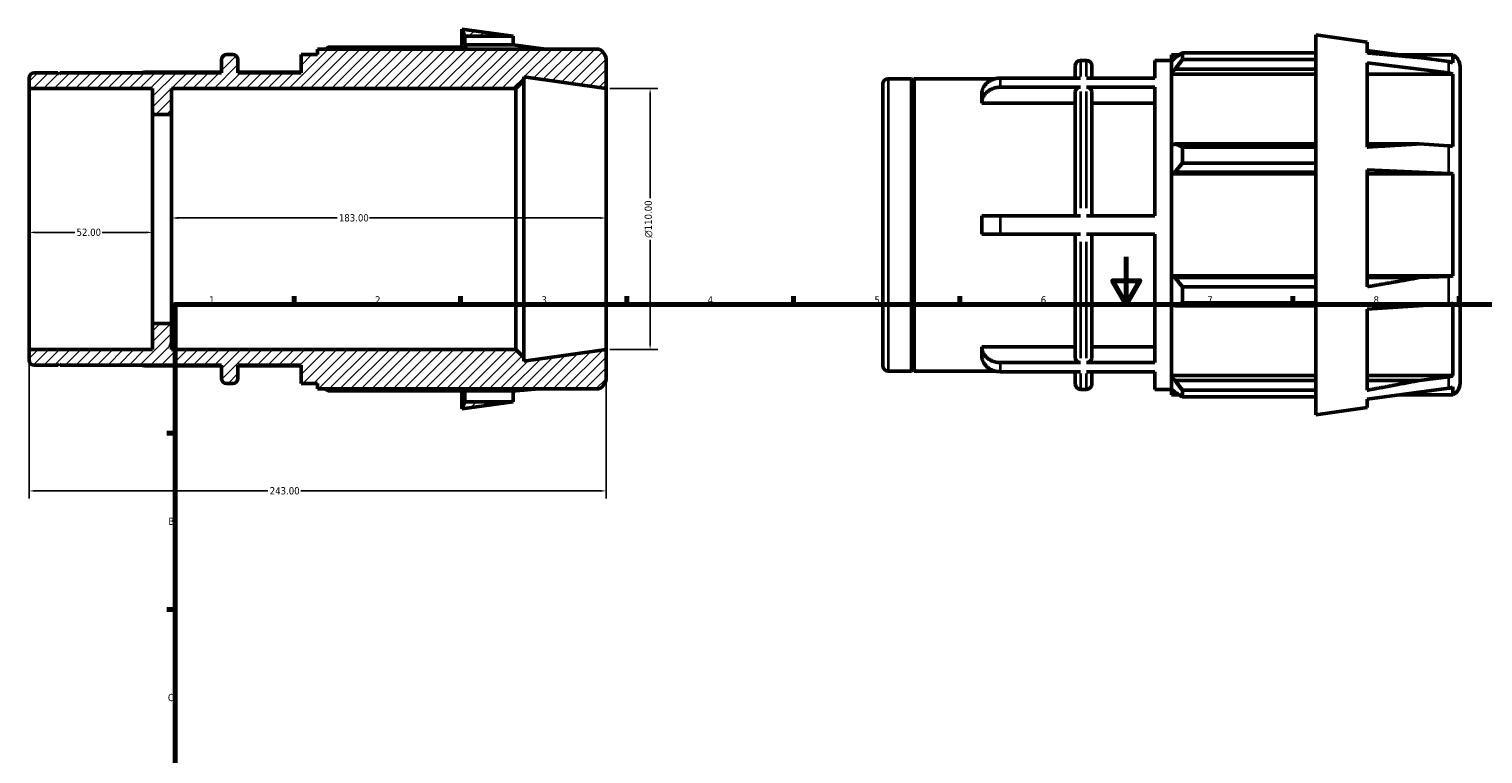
# Model space of a CAD drawing. Header units: millimetres. Extents: x -42 to 924, y -56 to 747.
# Tile 2 of 3: x -42 to 571, y 385 to 690. Entities that reach past the tile are written whole.
import ezdxf

# ---------------------------------------------------------------- set-up
doc = ezdxf.new("R2010")
doc.units = ezdxf.units.MM
for name, color, linetype, lineweight in [('Border (ANSI)', 7, 'Continuous', 70), ('Dimension (ANSI)', 7, 'Continuous', 25), ('Hatch (ANSI)', 7, 'Continuous', 18), ('Visible (ANSI)', 7, 'Continuous', 50), ('Visible Narrow (ANSI)', 7, 'Continuous', 35)]:
    doc.layers.add(name, color=color, linetype=linetype, lineweight=lineweight)
doc.styles.add('Note Text (ANSI)', font='tahoma.ttf')
doc.dimstyles.new('Default - mm (ANSI)', dxfattribs={"dimtxt": 3.048, "dimasz": 2.5, "dimexe": 3.175, "dimexo": 1.6002, "dimgap": 0.8, "dimtad": 0, "dimtoh": 1, "dimrnd": 1e-08, "dimzin": 4, "dimdsep": 46, "dimtxsty": 'Note Text (ANSI)', "dimcen": 0.09, "dimdle": 10, "dimclrd": 256, "dimclre": 256, "dimclrt": 256, "dimadec": 1, "dimazin": 1, "dimtfac": 1, "dimtofl": 0, "dimtmove": 0, "dimatfit": 3, "dimfxl": 1, "dimtolj": 1, "dimtzin": 4, "dimlwd": -1, "dimlwe": -1, "dimarcsym": 0})

# ---------------------------------------------------------------- blocks, each defined once
blk = doc.blocks.new('Borders Default Border')
at = {"layer": 'Border (ANSI)'}
for p, q in [((70.08, 574), (70.08, 577.45)), ((140.17, 574), (140.17, 577.45)), ((210.25, 574), (210.25, 577.45)), ((280.33, 574), (280.33, 577.45)), ((350.42, 574), (350.42, 577.45)), ((490.58, 574), (490.58, 577.45)), ((560.67, 574), (560.67, 577.45)), ((20, 519.75), (16.55, 519.75)), ((20, 445.5), (16.55, 445.5))]:
    blk.add_line(p, q, dxfattribs=at)
at = {"layer": 'Border (ANSI)', "flags": 128}
for points in [[(420.5, 594), (420.5, 574), (414.73, 584), (426.27, 584), (420.5, 574)], [(20, 20), (20, 574), (821, 574), (821, 20), (20, 20)]]:
    blk.add_lwpolyline(points, dxfattribs=at)
at = {"layer": 'Border (ANSI)', "char_height": 3.05, "attachment_point": 7, "style": 'Note Text (ANSI)'}
for s, insert in [('1', (34.35, 574.4)), ('2', (104.2, 574.4)), ('3', (174.26, 574.34)), ('4', (244.23, 574.4)), ('5', (314.48, 574.34)), ('6', (384.49, 574.34)), ('7', (454.6, 574.4)), ('8', (524.63, 574.33)), ('A', (16.78, 555.35)), ('B', (17.15, 481.1)), ('C', (16.95, 406.8))]:
    blk.add_mtext(s, dxfattribs=dict(at, insert=insert))
blk = doc.blocks.new('*D7')
at = {"layer": 'Defpoints', "color": 0, "transparency": 16777216}
for p in [(201.5, 665), (201.5, 555), (220.01, 555)]:
    blk.add_point(p, dxfattribs=at)
at = {"layer": 'Dimension (ANSI)', "transparency": 16777216}
for p, q in [((203.1, 665), (223.19, 665)), ((220.01, 662.5), (220.01, 618.72)), ((220.01, 557.5), (220.01, 601.28)), ((203.1, 555), (223.19, 555))]:
    blk.add_line(p, q, dxfattribs=at)
for points in [[(219.6, 662.5), (220.43, 662.5), (220.01, 665)], [(219.6, 557.5), (220.43, 557.5), (220.01, 555)]]:
    blk.add_solid(points, dxfattribs=at)
at = {"layer": 'Dimension (ANSI)', "transparency": 16777216, "insert": (217.72, 602.08), "char_height": 3.048, "attachment_point": 1, "rotation": 90, "style": 'Note Text (ANSI)'}
blk.add_mtext('\\A1;\\fAIGDT|b0|i0;\\H3.0480;\\ln\\fTahoma|b0|i0;\\H3.0480;110.00', dxfattribs=at)
blk = doc.blocks.new('*D8')
at = {"layer": 'Defpoints', "color": 0, "transparency": 16777216}
for p in [(-41.5, 554.96), (201.5, 555), (-41.5, 495.43)]:
    blk.add_point(p, dxfattribs=at)
at = {"layer": 'Dimension (ANSI)', "transparency": 16777216}
for p, q in [((-41.5, 553.36), (-41.5, 492.25)), ((201.5, 553.4), (201.5, 492.25)), ((-39, 495.43), (59.04, 495.43)), ((199, 495.43), (72.96, 495.43))]:
    blk.add_line(p, q, dxfattribs=at)
for points in [[(-39, 495.84), (-39, 495.01), (-41.5, 495.43)], [(199, 495.84), (199, 495.01), (201.5, 495.43)]]:
    blk.add_solid(points, dxfattribs=at)
at = {"layer": 'Dimension (ANSI)', "transparency": 16777216, "insert": (59.84, 497.01), "char_height": 3.048, "attachment_point": 1, "style": 'Note Text (ANSI)'}
blk.add_mtext('\\A1;243.00', dxfattribs=at)
blk = doc.blocks.new('*D9')
at = {"layer": 'Defpoints', "color": 0, "transparency": 16777216}
for p in [(18.5, 610.43), (18.5, 610), (201.5, 610)]:
    blk.add_point(p, dxfattribs=at)
at = {"layer": 'Dimension (ANSI)', "transparency": 16777216}
for p, q in [((21, 610.43), (88.16, 610.43)), ((199, 610.43), (101.84, 610.43))]:
    blk.add_line(p, q, dxfattribs=at)
for points in [[(21, 610.84), (21, 610.01), (18.5, 610.43)], [(199, 610.84), (199, 610.01), (201.5, 610.43)]]:
    blk.add_solid(points, dxfattribs=at)
at = {"layer": 'Dimension (ANSI)', "transparency": 16777216, "insert": (88.96, 612.02), "char_height": 3.048, "attachment_point": 1, "style": 'Note Text (ANSI)'}
blk.add_mtext('\\A1;183.00', dxfattribs=at)
blk = doc.blocks.new('*D10')
at = {"layer": 'Defpoints', "color": 0, "transparency": 16777216}
for p in [(-41.5, 610), (10.5, 610), (10.5, 604.35)]:
    blk.add_point(p, dxfattribs=at)
at = {"layer": 'Dimension (ANSI)', "transparency": 16777216}
for p, q in [((-39, 604.35), (-22.3, 604.35)), ((8, 604.35), (-10.7, 604.35))]:
    blk.add_line(p, q, dxfattribs=at)
for points in [[(-39, 604.77), (-39, 603.93), (-41.5, 604.35)], [(8, 604.77), (8, 603.93), (10.5, 604.35)]]:
    blk.add_solid(points, dxfattribs=at)
at = {"layer": 'Dimension (ANSI)', "transparency": 16777216, "insert": (-21.5, 605.94), "char_height": 3.048, "attachment_point": 1, "style": 'Note Text (ANSI)'}
blk.add_mtext('\\A1;52.00', dxfattribs=at)

msp = doc.modelspace()

# ---------------------------------------------------------------- hatches: boundary and pattern name
at = {"layer": 'Hatch (ANSI)'}
h = msp.add_hatch(dxfattribs=at)
h.set_pattern_fill('ANSI31', color=256, scale=25.4, style=0)
h.set_pattern_definition([(45, (0, 0), (-2.245064, 2.245064), [])])
h.paths.add_polyline_path([(162.365, 687), (140.75, 690.038), (141.977, 687)])
h.paths.add_polyline_path([(140.75, 529.962), (162.365, 533), (141.977, 533)])
edge = h.paths.add_edge_path()
edge.add_ellipse((196, 543.281), major_axis=(2.515, -4.891), ratio=1, start_angle=0, end_angle=62.783755)
edge.add_line((201.5, 543.281), (201.5, 555))
edge.add_line((201.5, 555), (166.786, 550.121))
edge.add_line((166.786, 550.121), (166.786, 551.7))
edge.add_line((166.786, 551.7), (163.486, 555))
edge.add_line((163.486, 555), (18.5, 555))
edge.add_line((18.5, 555), (18.5, 566))
edge.add_line((18.5, 566), (10.5, 566))
edge.add_line((10.5, 566), (10.5, 554.964))
edge.add_line((10.5, 554.964), (-41.5, 554.964))
edge.add_line((-41.5, 554.964), (-41.5, 550.6))
edge.add_ellipse((-39.3, 550.6), major_axis=(-2.2, 0), ratio=1, start_angle=0, end_angle=90)
edge.add_line((-39.3, 548.4), (-29.4, 548.4))
edge.add_line((-29.4, 548.4), (-28.9, 548.9))
edge.add_line((-28.9, 548.9), (-28.4, 548.4))
edge.add_line((-28.4, 548.4), (39.5, 548.4))
edge.add_line((39.5, 548.4), (39.5, 542.9))
edge.add_ellipse((41.7, 542.9), major_axis=(-2.2, 0), ratio=1, start_angle=0, end_angle=90)
edge.add_line((41.7, 540.7), (44.243, 540.7))
edge.add_ellipse((44.243, 542.9), major_axis=(0, -2.2), ratio=1, start_angle=0, end_angle=90)
edge.add_line((46.443, 542.9), (46.443, 548.4))
edge.add_line((46.443, 548.4), (73.057, 548.4))
edge.add_line((73.057, 548.4), (73.057, 540.7))
edge.add_line((73.057, 540.7), (80, 540.7))
edge.add_line((80, 540.7), (80, 538.39))
edge.add_line((80, 538.39), (198.515, 538.39))
edge = h.paths.add_edge_path()
edge.add_ellipse((196, 676.719), major_axis=(5.5, 0), ratio=1, start_angle=0, end_angle=62.783755)
edge.add_line((198.515, 681.61), (80, 681.61))
edge.add_line((80, 681.61), (80, 679.3))
edge.add_line((80, 679.3), (73.057, 679.3))
edge.add_line((73.057, 679.3), (73.057, 671.6))
edge.add_line((73.057, 671.6), (46.443, 671.6))
edge.add_line((46.443, 671.6), (46.443, 677.1))
edge.add_ellipse((44.243, 677.1), major_axis=(2.2, 0), ratio=1, start_angle=0, end_angle=90)
edge.add_line((44.243, 679.3), (41.7, 679.3))
edge.add_ellipse((41.7, 677.1), major_axis=(0, 2.2), ratio=1, start_angle=0, end_angle=90)
edge.add_line((39.5, 677.1), (39.5, 671.6))
edge.add_line((39.5, 671.6), (-28.4, 671.6))
edge.add_line((-28.4, 671.6), (-28.9, 671.1))
edge.add_line((-28.9, 671.1), (-29.4, 671.6))
edge.add_line((-29.4, 671.6), (-39.3, 671.6))
edge.add_ellipse((-39.3, 669.4), major_axis=(0, 2.2), ratio=1, start_angle=0, end_angle=90)
edge.add_line((-41.5, 669.4), (-41.5, 665.036))
edge.add_line((-41.5, 665.036), (10.5, 665.036))
edge.add_line((10.5, 665.036), (10.5, 654))
edge.add_line((10.5, 654), (18.5, 654))
edge.add_line((18.5, 654), (18.5, 665))
edge.add_line((18.5, 665), (163.486, 665))
edge.add_line((163.486, 665), (166.786, 668.3))
edge.add_line((166.786, 668.3), (166.786, 669.879))
edge.add_line((166.786, 669.879), (201.5, 665))
edge.add_line((201.5, 665), (201.5, 676.719))

# ---------------------------------------------------------------- linework, layer by layer
at = {"layer": 'Visible (ANSI)'}
for p, q in [((162.365, 687), (140.75, 690.038)), ((140.75, 690.038), (141.977, 687)), ((140.75, 682.451), (140.75, 690.038)), ((141.977, 687), (162.365, 687)), ((141.977, 683.436), (141.977, 687)), ((162.365, 683.436), (162.365, 687)), ((500.281, 527.487), (500.281, 687.562)), ((521.897, 684.525), (500.281, 687.562)), ((198.515, 681.61), (80, 681.61)), ((80, 681.61), (80, 679.3)), ((141.977, 682.451), (84.62, 682.451)), ((142.751, 681.61), (141.977, 683.436)), ((141.977, 683.436), (162.365, 683.436)), ((162.365, 683.436), (175.99, 681.61)), ((444.151, 679.976), (444.151, 677.192)), ((444.151, 679.976), (500.281, 679.976)), ((521.897, 679.976), (521.897, 684.525)), ((521.897, 680.961), (535.521, 679.135)), ((39.5, 677.1), (39.5, 671.6)), ((44.243, 679.3), (41.7, 679.3)), ((46.443, 671.6), (46.443, 677.1)), ((80, 679.3), (73.057, 679.3)), ((73.057, 679.3), (73.057, 671.6)), ((201.5, 665), (201.5, 676.719)), ((399.031, 669.372), (399.031, 674.625)), ((401.231, 676.825), (403.774, 676.825)), ((405.974, 674.625), (405.974, 669.372)), ((432.588, 669.372), (432.588, 676.825)), ((432.588, 676.825), (439.531, 676.825)), ((439.531, 679.135), (439.531, 676.555)), ((439.531, 679.135), (442.809, 679.135)), ((441.071, 678.023), (439.531, 676.555)), ((439.531, 671.726), (439.531, 676.555)), ((500.281, 677.192), (444.151, 677.192)), ((521.897, 640.319), (521.897, 675.824)), ((521.897, 675.824), (556.297, 671.536)), ((531.446, 679.135), (558.047, 679.135)), ((556.297, 676.35), (543.812, 678.023)), ((558.047, 675.82), (558.047, 679.135)), ((561.031, 674.244), (561.031, 540.806)), ((-41.5, 669.4), (-41.5, 665.036)), ((-29.4, 671.6), (-39.3, 671.6)), ((-28.9, 671.1), (-29.4, 671.6)), ((-28.4, 671.6), (-28.9, 671.1)), ((39.5, 671.6), (-28.4, 671.6)), ((39.5, 671.848), (7.857, 671.848)), ((73.057, 671.848), (46.443, 671.848)), ((73.057, 671.6), (46.443, 671.6)), ((163.486, 665), (166.786, 668.3)), ((166.786, 668.3), (166.786, 669.879)), ((166.786, 669.879), (201.5, 665)), ((166.786, 551.7), (166.786, 668.3)), ((320.231, 669.125), (330.131, 669.125)), ((330.131, 545.925), (330.131, 669.125)), ((330.631, 668.625), (330.131, 669.125)), ((330.631, 668.625), (331.131, 669.125)), ((330.631, 546.425), (330.631, 668.625)), ((331.131, 545.925), (331.131, 669.125)), ((331.131, 669.125), (365.31, 669.125)), ((401.231, 669.372), (367.388, 669.372)), ((432.588, 669.372), (403.774, 669.372)), ((439.531, 671.726), (441.071, 673.092)), ((439.531, 671.043), (439.531, 671.726)), ((439.531, 671.043), (439.531, 640.946)), ((439.531, 671.043), (500.281, 671.043)), ((441.071, 673.092), (500.281, 673.092)), ((521.897, 671.043), (558.047, 671.043)), ((558.047, 640.59), (558.047, 671.043)), ((-41.5, 665.036), (10.5, 665.036)), ((-41.5, 554.964), (-41.5, 665.036)), ((10.5, 665.036), (10.5, 654)), ((18.5, 654), (18.5, 665)), ((18.5, 665), (163.486, 665)), ((163.486, 665), (163.486, 555)), ((201.5, 555), (201.5, 665)), ((318.031, 548.125), (318.031, 666.925)), ((359.688, 662.692), (359.688, 658.842)), ((401.231, 665.522), (367.388, 665.522)), ((399.031, 611.375), (399.031, 663.614)), ((432.588, 665.522), (403.774, 665.522)), ((405.974, 663.614), (405.974, 611.375)), ((432.588, 611.375), (432.588, 665.522)), ((399.031, 658.842), (359.688, 658.842)), ((432.588, 658.842), (405.974, 658.842)), ((10.5, 654), (18.5, 654)), ((10.5, 566), (10.5, 654)), ((18.5, 566), (18.5, 654)), ((441.071, 641.657), (439.531, 640.946)), ((439.531, 629.29), (439.531, 640.946)), ((500.281, 641.657), (441.071, 641.657)), ((444.151, 640.319), (444.151, 633.597)), ((444.151, 640.319), (500.281, 640.319)), ((543.812, 641.657), (521.897, 641.657)), ((556.297, 640.847), (543.812, 641.657)), ((500.281, 633.597), (444.151, 633.597)), ((521.897, 581.452), (521.897, 630.679)), ((521.897, 630.679), (556.297, 629.225)), ((439.531, 629.29), (441.071, 629.753)), ((439.531, 629.058), (439.531, 629.29)), ((439.531, 629.058), (439.531, 585.991)), ((439.531, 629.058), (500.281, 629.058)), ((441.071, 629.753), (500.281, 629.753)), ((521.897, 629.058), (558.047, 629.058)), ((558.047, 585.991), (558.047, 629.058)), ((359.688, 611.375), (359.688, 603.675)), ((401.231, 611.375), (367.388, 611.375)), ((432.588, 611.375), (403.774, 611.375)), ((401.231, 603.675), (367.388, 603.675)), ((399.031, 551.435), (399.031, 603.675)), ((432.588, 603.675), (403.774, 603.675)), ((405.974, 603.675), (405.974, 551.435)), ((432.588, 549.527), (432.588, 603.675)), ((439.531, 585.76), (439.531, 585.991)), ((439.531, 585.991), (500.281, 585.991)), ((441.071, 585.296), (439.531, 585.76)), ((439.531, 574.103), (439.531, 585.76)), ((500.281, 585.296), (441.071, 585.296)), ((521.897, 585.991), (558.047, 585.991)), ((543.812, 585.296), (521.897, 585.296)), ((556.297, 585.824), (543.812, 585.296)), ((444.151, 581.452), (444.151, 574.73)), ((444.151, 581.452), (500.281, 581.452)), ((439.531, 574.103), (441.071, 573.392)), ((439.531, 574.103), (439.531, 544.006)), ((441.071, 573.392), (500.281, 573.392)), ((500.281, 574.73), (444.151, 574.73)), ((521.897, 571.97), (556.297, 574.202)), ((521.897, 537.858), (521.897, 571.97)), ((558.047, 544.006), (558.047, 574.459)), ((18.5, 566), (10.5, 566)), ((10.5, 566), (10.5, 554.964)), ((18.5, 555), (18.5, 566)), ((10.5, 554.964), (-41.5, 554.964)), ((-41.5, 554.964), (-41.5, 550.6)), ((163.486, 555), (18.5, 555)), ((166.786, 551.7), (163.486, 555)), ((201.5, 555), (166.786, 550.121)), ((166.786, 550.121), (166.786, 551.7)), ((201.5, 543.281), (201.5, 555)), ((359.688, 556.207), (359.688, 552.357)), ((359.688, 556.207), (399.031, 556.207)), ((405.974, 556.207), (432.588, 556.207)), ((-39.3, 548.4), (-29.4, 548.4)), ((-29.4, 548.4), (-28.9, 548.9)), ((-28.9, 548.9), (-28.4, 548.4)), ((-28.4, 548.4), (39.5, 548.4)), ((39.5, 548.152), (7.857, 548.152)), ((39.5, 548.4), (39.5, 542.9)), ((46.443, 542.9), (46.443, 548.4)), ((46.443, 548.4), (73.057, 548.4)), ((73.057, 548.152), (46.443, 548.152)), ((73.057, 548.4), (73.057, 540.7)), ((320.231, 545.925), (330.131, 545.925)), ((330.631, 546.425), (330.131, 545.925)), ((330.631, 546.425), (331.131, 545.925)), ((331.131, 545.925), (365.31, 545.925)), ((401.231, 549.527), (367.388, 549.527)), ((401.231, 545.677), (367.388, 545.677)), ((399.031, 540.425), (399.031, 545.677)), ((432.588, 549.527), (403.774, 549.527)), ((432.588, 545.677), (403.774, 545.677)), ((405.974, 545.677), (405.974, 540.425)), ((432.588, 538.225), (432.588, 545.677)), ((41.7, 540.7), (44.243, 540.7)), ((73.057, 540.7), (80, 540.7)), ((80, 540.7), (80, 538.39)), ((439.531, 543.323), (439.531, 544.006)), ((439.531, 544.006), (500.281, 544.006)), ((441.071, 541.957), (439.531, 543.323)), ((439.531, 538.495), (439.531, 543.323)), ((500.281, 541.957), (441.071, 541.957)), ((521.897, 544.006), (558.047, 544.006)), ((543.812, 541.957), (521.897, 541.957)), ((556.297, 543.513), (543.812, 541.957)), ((558.047, 535.915), (558.047, 539.229)), ((80, 538.39), (198.515, 538.39)), ((84.62, 537.549), (141.977, 537.549)), ((140.75, 529.962), (140.75, 537.549)), ((140.75, 529.962), (162.365, 533)), ((141.977, 533), (140.75, 529.962)), ((141.977, 533), (141.977, 537.549)), ((141.977, 537.549), (162.365, 537.549)), ((162.365, 533), (141.977, 533)), ((162.365, 533), (162.365, 537.549)), ((401.231, 538.225), (403.774, 538.225)), ((432.588, 538.225), (439.531, 538.225)), ((439.531, 538.495), (441.071, 537.026)), ((439.531, 538.495), (439.531, 535.915)), ((439.531, 535.915), (442.809, 535.915)), ((444.151, 537.858), (444.151, 535.073)), ((444.151, 537.858), (500.281, 537.858)), ((500.281, 535.073), (444.151, 535.073)), ((521.897, 534.088), (556.297, 538.699)), ((521.897, 530.525), (521.897, 534.088)), ((535.521, 535.915), (558.047, 535.915)), ((521.897, 530.525), (500.281, 527.487))]:
    msp.add_line(p, q, dxfattribs=at)
for centre, radius, start, end in [((196, 676.719), 5.5, 0, 62.783755), ((41.7, 677.1), 2.2, 90, 180), ((44.243, 677.1), 2.2, 0, 90), ((401.231, 674.625), 2.2, 90, 180), ((403.774, 674.625), 2.2, 0, 90), ((555.531, 674.244), 5.5, 0, 62.783755), ((-39.3, 669.4), 2.2, 90, 180), ((320.231, 666.925), 2.2, 90, 180), ((-39.3, 550.6), 2.2, 180, 270), ((320.231, 548.125), 2.2, 180, 270), ((41.7, 542.9), 2.2, 180, 270), ((44.243, 542.9), 2.2, 270, 0), ((196, 543.281), 5.5, 297.216245, 0), ((401.231, 540.425), 2.2, 180, 270), ((403.774, 540.425), 2.2, 270, 0), ((555.531, 540.806), 5.5, 297.216245, 0)]:
    msp.add_arc(centre, radius, start, end, dxfattribs=at)
for centre, major_axis, ratio, start_param, end_param in [((555.531, 671.156), (-5.5, 0), 0.953717, 4.2373759, 4.5727626), ((555.531, 666.705), (5.5, 0), 0.8870108, 1.0957832, 1.43117), ((555.531, 638.332), (-5.5, 0), 0.4617486, 4.2373759, 4.5727626), ((555.531, 627.587), (5.5, 0), 0.3007058, 1.0957832, 1.43117), ((555.531, 587.462), (-5.5, 0), 0.3007058, 1.7104227, 2.0458094), ((555.531, 576.717), (5.5, 0), 0.4617486, 4.8520153, 5.1874021), ((555.531, 548.344), (-5.5, 0), 0.8870108, 1.7104227, 2.0458094), ((555.531, 543.894), (5.5, 0), 0.953717, 4.8520153, 5.1874021)]:
    msp.add_ellipse(centre, major_axis=major_axis, ratio=ratio, start_param=start_param, end_param=end_param, dxfattribs=at)
for points, weights in [([(83.278, 681.61), (83.938, 682.027), (84.62, 682.451)], [1.01095436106, 1.01288917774, 1.0146773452]), ([(141.977, 682.451), (142.253, 682.027), (142.52, 681.61)], [1.32891965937, 1.33594276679, 1.34280401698]), ([(444.151, 679.976), (442.55, 678.98), (441.071, 678.023)], [1.02069760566, 1.01451886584, 1.00755436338]), ([(521.897, 679.976), (533.293, 678.98), (543.812, 678.023)], [1.0023481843, 1.00246881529, 1.00177102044]), ([(441.071, 673.092), (442.55, 675.1), (444.151, 677.192)], [1.00549820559, 1.0104898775, 1.0146773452]), ([(444.151, 640.319), (442.55, 641.002), (441.071, 641.657)], [1.02069760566, 1.01451886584, 1.00755436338]), ([(521.897, 640.319), (533.293, 641.002), (543.812, 641.657)], [1.0023481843, 1.00246881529, 1.00177102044]), ([(441.071, 629.753), (442.55, 631.636), (444.151, 633.597)], [1.00549820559, 1.0104898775, 1.0146773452]), ([(444.151, 581.452), (442.55, 583.413), (441.071, 585.296)], [1.02069760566, 1.01451886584, 1.00755436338]), ([(521.897, 581.452), (533.293, 583.413), (543.812, 585.296)], [1.0023481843, 1.00246881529, 1.00177102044]), ([(441.071, 573.392), (442.55, 574.047), (444.151, 574.73)], [1.00549820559, 1.0104898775, 1.0146773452]), ([(444.151, 537.858), (442.55, 539.949), (441.071, 541.957)], [1.02069760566, 1.01451886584, 1.00755436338]), ([(521.897, 537.858), (533.293, 539.949), (543.812, 541.957)], [1.0023481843, 1.00246881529, 1.00177102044]), ([(84.62, 537.549), (83.938, 537.973), (83.278, 538.39)], [1.02069760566, 1.0180561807, 1.01527115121]), ([(162.365, 537.549), (167.22, 537.973), (171.914, 538.39)], [1.0023481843, 1.00239957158, 1.002302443]), ([(441.071, 537.026), (442.55, 536.069), (444.151, 535.073)], [1.00549820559, 1.0104898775, 1.0146773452])]:
    msp.add_rational_spline(points, weights, degree=2, dxfattribs=at)
for points, knots in [([(5.779, 671.6), (5.968, 671.646), (6.161, 671.686), (6.864, 671.807), (7.382, 671.848), (7.857, 671.848)], [-0.19709905, -0.19709905, -0.19709905, -0.19709905, -0.14246687, -0.14246687, 0, 0, 0, 0]), ([(367.388, 669.372), (366.913, 669.372), (366.395, 669.332), (365.379, 669.157), (364.882, 669.022), (364.004, 668.707), (363.543, 668.497), (362.681, 667.998), (362.281, 667.709), (361.609, 667.126), (361.275, 666.779), (360.699, 666.032), (360.457, 665.632), (360.093, 664.87), (359.938, 664.438), (359.735, 663.556), (359.688, 663.105), (359.688, 662.692)], [0, 0, 0, 0, 0.1424669, 0.1424669, 0.2849337, 0.2849337, 0.4275134, 0.4275134, 0.5700931, 0.5700931, 0.7128272, 0.7128272, 0.8555612, 0.8555612, 0.9984562, 0.9984562, 1.1413512, 1.1413512, 1.1413512, 1.1413512]), ([(359.688, 658.842), (359.688, 659.255), (359.735, 659.706), (359.938, 660.588), (360.093, 661.02), (360.457, 661.782), (360.699, 662.182), (361.275, 662.929), (361.609, 663.276), (362.281, 663.859), (362.681, 664.148), (363.543, 664.647), (364.004, 664.857), (364.882, 665.172), (365.379, 665.307), (366.395, 665.482), (366.913, 665.522), (367.388, 665.522)], [-1.1413512, -1.1413512, -1.1413512, -1.1413512, -0.9984562, -0.9984562, -0.8555612, -0.8555612, -0.7128272, -0.7128272, -0.5700931, -0.5700931, -0.4275134, -0.4275134, -0.2849337, -0.2849337, -0.1424669, -0.1424669, 0, 0, 0, 0]), ([(401.231, 665.522), (400.96, 665.522), (400.64, 665.467), (400.139, 665.287), (399.868, 665.13), (399.484, 664.797), (399.303, 664.562), (399.095, 664.127), (399.031, 663.85), (399.031, 663.614)], [0, 0, 0, 0, 0.08141193, 0.08141193, 0.16288822, 0.16288822, 0.24444512, 0.24444512, 0.32607335, 0.32607335, 0.32607335, 0.32607335]), ([(405.974, 663.614), (405.974, 663.85), (405.91, 664.127), (405.702, 664.562), (405.521, 664.797), (405.137, 665.13), (404.866, 665.287), (404.365, 665.467), (404.045, 665.522), (403.774, 665.522)], [-0.32607335, -0.32607335, -0.32607335, -0.32607335, -0.24444512, -0.24444512, -0.16288822, -0.16288822, -0.08141193, -0.08141193, 0, 0, 0, 0]), ([(367.388, 611.375), (366.913, 611.375), (366.395, 611.375), (365.379, 611.375), (364.882, 611.375), (364.004, 611.375), (363.543, 611.375), (362.681, 611.375), (362.281, 611.375), (361.609, 611.375), (361.275, 611.375), (360.699, 611.375), (360.457, 611.375), (360.093, 611.375), (359.938, 611.375), (359.735, 611.375), (359.688, 611.375), (359.688, 611.375)], [0, 0, 0, 0, 0.1424669, 0.1424669, 0.2849337, 0.2849337, 0.4275134, 0.4275134, 0.5700931, 0.5700931, 0.7128272, 0.7128272, 0.8555612, 0.8555612, 0.9984562, 0.9984562, 1.1413512, 1.1413512, 1.1413512, 1.1413512]), ([(359.688, 603.675), (359.688, 603.675), (359.735, 603.675), (359.938, 603.675), (360.093, 603.675), (360.457, 603.675), (360.699, 603.675), (361.275, 603.675), (361.609, 603.675), (362.281, 603.675), (362.681, 603.675), (363.543, 603.675), (364.004, 603.675), (364.882, 603.675), (365.379, 603.675), (366.395, 603.675), (366.913, 603.675), (367.388, 603.675)], [-1.1413512, -1.1413512, -1.1413512, -1.1413512, -0.9984562, -0.9984562, -0.8555612, -0.8555612, -0.7128272, -0.7128272, -0.5700931, -0.5700931, -0.4275134, -0.4275134, -0.2849337, -0.2849337, -0.1424669, -0.1424669, 0, 0, 0, 0]), ([(367.388, 549.527), (366.913, 549.527), (366.395, 549.567), (365.379, 549.743), (364.882, 549.877), (364.004, 550.192), (363.543, 550.402), (362.681, 550.901), (362.281, 551.19), (361.609, 551.773), (361.275, 552.12), (360.699, 552.867), (360.457, 553.268), (360.093, 554.03), (359.938, 554.461), (359.735, 555.344), (359.688, 555.794), (359.688, 556.207)], [0, 0, 0, 0, 0.1424669, 0.1424669, 0.2849337, 0.2849337, 0.4275134, 0.4275134, 0.5700931, 0.5700931, 0.7128272, 0.7128272, 0.8555612, 0.8555612, 0.9984562, 0.9984562, 1.1413512, 1.1413512, 1.1413512, 1.1413512]), ([(359.688, 552.357), (359.688, 551.944), (359.735, 551.494), (359.938, 550.611), (360.093, 550.18), (360.457, 549.418), (360.699, 549.017), (361.275, 548.27), (361.609, 547.923), (362.281, 547.34), (362.681, 547.051), (363.543, 546.552), (364.004, 546.342), (364.882, 546.027), (365.379, 545.893), (366.395, 545.717), (366.913, 545.677), (367.388, 545.677)], [-1.1413512, -1.1413512, -1.1413512, -1.1413512, -0.9984562, -0.9984562, -0.8555612, -0.8555612, -0.7128272, -0.7128272, -0.5700931, -0.5700931, -0.4275134, -0.4275134, -0.2849337, -0.2849337, -0.1424669, -0.1424669, 0, 0, 0, 0]), ([(399.031, 551.435), (399.031, 551.199), (399.095, 550.922), (399.303, 550.487), (399.484, 550.252), (399.868, 549.919), (400.139, 549.762), (400.64, 549.582), (400.96, 549.527), (401.231, 549.527)], [-0.32607335, -0.32607335, -0.32607335, -0.32607335, -0.24444512, -0.24444512, -0.16288822, -0.16288822, -0.08141193, -0.08141193, 0, 0, 0, 0]), ([(403.774, 549.527), (404.045, 549.527), (404.365, 549.582), (404.866, 549.762), (405.137, 549.919), (405.521, 550.252), (405.702, 550.487), (405.91, 550.922), (405.974, 551.199), (405.974, 551.435)], [0, 0, 0, 0, 0.08141193, 0.08141193, 0.16288822, 0.16288822, 0.24444512, 0.24444512, 0.32607335, 0.32607335, 0.32607335, 0.32607335]), ([(7.857, 548.152), (7.382, 548.152), (6.864, 548.193), (6.161, 548.314), (5.968, 548.354), (5.779, 548.4)], [0, 0, 0, 0, 0.14246687, 0.14246687, 0.19709905, 0.19709905, 0.19709905, 0.19709905])]:
    msp.add_open_spline(points, degree=3, knots=knots, dxfattribs=at)
at = {"layer": 'Visible Narrow (ANSI)'}
for p, q in [((401.231, 676.806), (401.231, 670.087)), ((403.774, 670.087), (403.774, 676.806)), ((556.297, 671.824), (556.297, 676.158)), ((320.231, 668.366), (320.231, 546.683)), ((367.388, 669.198), (367.388, 665.732)), ((401.231, 663.684), (401.231, 614.608)), ((403.774, 614.608), (403.774, 663.684)), ((556.297, 629.825), (556.297, 640.287)), ((367.388, 610.99), (367.388, 604.059)), ((401.231, 600.442), (401.231, 551.365)), ((403.774, 551.365), (403.774, 600.442)), ((556.297, 574.762), (556.297, 585.224)), ((367.388, 549.317), (367.388, 545.851)), ((401.231, 544.962), (401.231, 538.244)), ((403.774, 538.244), (403.774, 544.962)), ((556.297, 538.891), (556.297, 543.225))]:
    msp.add_line(p, q, dxfattribs=at)

# ---------------------------------------------------------------- block references
msp.add_blockref('Borders Default Border', (0, 0))

# ---------------------------------------------------------------- dimensions: what is measured, and where the dimension line sits
at = {"layer": 'Dimension (ANSI)'}
dim = msp.add_linear_dim(base=(220.014, 555), p1=(201.5, 665), p2=(201.5, 555), angle=90, text='\\fAIGDT|b0|i0;\\H3.0480;\\ln\\fTahoma|b0|i0;\\H3.0480;<>', dimstyle='Default - mm (ANSI)', override={"dimtoh": 0, "dimdec": 2, "dimtp": 0, "dimtm": 0, "dimtdec": 2, "dimatfit": 1}, dxfattribs=at)
dim.commit()
dim.dimension.update_dxf_attribs({"geometry": '*D7', "text_midpoint": (220.014, 610), "dimtype": 160})
for base, p1, p2, override, picture, middle in [((10.5, 604.35), (-41.5, 610), (10.5, 610), {"dimtoh": 0, "dimdec": 2, "dimse1": 1, "dimse2": 1, "dimtp": 0, "dimtm": 0, "dimtdec": 2, "dimatfit": 1}, '*D10', (-16.5, 604.35)), ((18.5, 610.426), (201.5, 610), (18.5, 610), {"dimtoh": 0, "dimdec": 2, "dimse1": 1, "dimse2": 1, "dimtp": 0, "dimtm": 0, "dimtdec": 2, "dimatfit": 1}, '*D9', (95, 610.426)), ((-41.5, 495.426), (201.5, 555), (-41.5, 554.964), {"dimtoh": 0, "dimdec": 2, "dimtp": 0, "dimtm": 0, "dimtdec": 2, "dimatfit": 1}, '*D8', (66, 495.426))]:
    dim = msp.add_linear_dim(base=base, p1=p1, p2=p2, angle=180, dimstyle='Default - mm (ANSI)', override=override, dxfattribs=at)
    dim.commit()
    dim.dimension.update_dxf_attribs({"geometry": picture, "text_midpoint": middle, "dimtype": 160})

doc.saveas('drawing.dxf')
